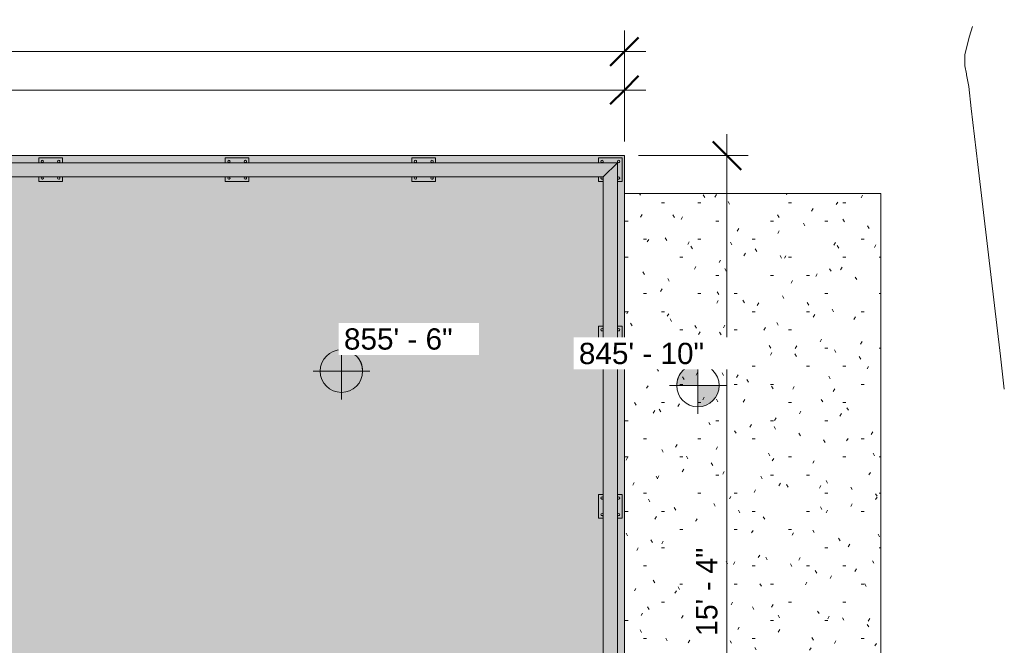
# Model space of a CAD drawing. Header units: inches. Extents: x 1918 to 3155, y 8363 to 8905.
# Tile 80 of 80: x 2946 to 3155, y 8773 to 8905. Entities that reach past the tile are written whole.
import ezdxf

# ---------------------------------------------------------------- set-up
doc = ezdxf.new("R2010")
doc.units = ezdxf.units.IN
doc.header["$MEASUREMENT"] = 0
for name, color, linetype, lineweight in [('A-ANNO-DIMS', 211, 'Continuous', 9), ('A-ANNO-DIMS-48', 211, 'Continuous', 9), ('A-FLOR', 192, 'Continuous', 18), ('A-FLOR-HRAL', 11, 'Continuous', 9), ('C-BLDG-PADS', 91, 'Continuous', 9), ('C-TOPO', 7, 'Continuous', 9), ('G-ANNO-DIMS', 111, 'Continuous', 9)]:
    doc.layers.add(name, color=color, linetype=linetype, lineweight=lineweight)
doc.styles.add('Arial', font='arial.ttf', dxfattribs={"height": 4.5})
doc.styles.add('Century Gothic', font='ufonts.com_century-gothic.ttf', dxfattribs={"height": 4.499999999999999})
doc.dimstyles.new('OD__1__Tol__', dxfattribs={"dimscale": 12, "dimtxt": 4.698757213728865, "dimasz": 0.5, "dimexe": 0.375, "dimexo": 0.2500000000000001, "dimgap": 0.06250000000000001, "dimtad": 1, "dimdec": 0, "dimzin": 3, "dimdsep": 46, "dimlunit": 4, "dimtxsty": 'Century Gothic', "dimblk1": 'OBLIQUE', "dimblk2": 'OBLIQUE', "dimsah": 1, "dimcen": 0.09, "dimdle": 0.375, "dimazin": 0, "dimtfac": 1, "dimtdec": 4, "dimtix": 1, "dimtmove": 0, "dimatfit": 3, "dimfxl": 1, "dimtvp": 1, "dimtfill": 1, "dimfrac": 2, "dimtolj": 1, "dimtzin": 0, "dimarcsym": 2})

# ---------------------------------------------------------------- blocks, each defined once
blk = doc.blocks.new('Railing - 2_ x 1_2_ 2-V2-FLOOR PLAN - 1ST FLOOR')
at = {"layer": 'A-FLOR-HRAL'}
h = blk.add_hatch(color=256, dxfattribs=at)
h.paths.add_polyline_path([(-2.499999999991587, 2.499999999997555), (-2.499999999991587, -2.500000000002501), (2.500000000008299, -2.500000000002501), (2.500000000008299, -1.500000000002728), (-1.499999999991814, -1.500000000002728), (-1.499999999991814, 2.499999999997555), (-1.999999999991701, 2.499999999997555)], flags=0)
h.paths.add_polyline_path([(-1.999999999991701, -1.750000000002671), (-1.986162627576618, -1.676082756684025), (-1.926776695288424, -1.573223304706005), (-1.814704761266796, -1.508518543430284), (-1.685295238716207, -1.508518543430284), (-1.573223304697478, -1.573223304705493), (-1.5085185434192, -1.685295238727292), (-1.5085185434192, -1.814704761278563), (-1.57322330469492, -1.926776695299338), (-1.685295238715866, -1.991481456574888), (-1.814704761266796, -1.991481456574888), (-1.926776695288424, -1.926776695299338), (-1.991481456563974, -1.814704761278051)], flags=0)
h.paths.add_polyline_path([(-1.99999999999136, 1.749999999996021), (-1.966506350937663, 1.874999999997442), (-1.874999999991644, 1.966506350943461), (-1.749999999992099, 1.999999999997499), (-1.624999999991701, 1.966506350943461), (-1.57322330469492, 1.926776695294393), (-1.5085185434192, 1.814704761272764), (-1.5085185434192, 1.685295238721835), (-1.57322330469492, 1.573223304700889), (-1.685295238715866, 1.508518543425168), (-1.814704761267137, 1.508518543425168), (-1.926776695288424, 1.573223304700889), (-1.991481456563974, 1.685295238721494)], flags=0)
h.paths.add_polyline_path([(1.500000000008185, -1.75000000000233), (1.533493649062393, -1.642037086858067), (1.573223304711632, -1.573223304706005), (1.68529523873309, -1.508518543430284), (1.814704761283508, -1.508518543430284), (1.914729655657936, -1.573223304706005), (1.966506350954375, -1.625000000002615), (1.991481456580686, -1.68529523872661), (1.991481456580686, -1.814704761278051), (1.926776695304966, -1.926776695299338), (1.814704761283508, -1.991481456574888), (1.685295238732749, -1.991481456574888), (1.573223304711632, -1.926776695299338), (1.508518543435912, -1.814704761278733)], flags=0)
h.paths.add_polyline_path([(1.500000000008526, 1.668649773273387), (1.500000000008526, 1.499999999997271), (2.500000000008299, 1.499999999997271), (2.500000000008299, 2.499999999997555), (1.500000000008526, 2.499999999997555), (1.500000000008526, 1.685295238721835)], flags=0)
h.paths.add_polyline_path([(1.508518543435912, 1.685295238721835), (1.508518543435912, 1.814704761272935), (1.573223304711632, 1.926776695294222), (1.625000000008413, 1.966506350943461), (1.750000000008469, 1.999999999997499), (1.875000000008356, 1.966506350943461), (1.966506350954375, 1.874999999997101), (1.991481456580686, 1.814704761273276), (1.991481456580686, 1.685295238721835), (1.966506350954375, 1.624999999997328), (1.875000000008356, 1.533493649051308), (1.814704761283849, 1.508518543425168), (1.68529523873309, 1.508518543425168), (1.573223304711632, 1.573223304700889), (1.533493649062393, 1.624999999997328)], flags=0)
h = blk.add_hatch(color=256, dxfattribs=at)
h.paths.add_polyline_path([(-1.999999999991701, 1.749999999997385), (-1.986162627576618, 1.676082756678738), (-1.926776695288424, 1.573223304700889), (-1.814704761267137, 1.508518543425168), (-1.685295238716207, 1.508518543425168), (-1.57322330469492, 1.573223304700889), (-1.5085185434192, 1.685295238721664), (-1.5085185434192, 1.814704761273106), (-1.57322330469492, 1.926776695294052), (-1.624999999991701, 1.966506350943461), (-1.749999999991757, 1.999999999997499), (-1.874999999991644, 1.966506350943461), (-1.966506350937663, 1.874999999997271), (-1.986162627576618, 1.801641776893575)], flags=0)
h.paths.add_polyline_path([(-1.999999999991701, -1.750000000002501), (-1.986162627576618, -1.823917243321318), (-1.926776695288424, -1.926776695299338), (-1.814704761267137, -1.991481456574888), (-1.685295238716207, -1.991481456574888), (-1.57322330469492, -1.926776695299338), (-1.5085185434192, -1.814704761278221), (-1.5085185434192, -1.685295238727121), (-1.57322330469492, -1.573223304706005), (-1.685295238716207, -1.508518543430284), (-1.814704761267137, -1.508518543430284), (-1.926776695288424, -1.573223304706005), (-1.991481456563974, -1.685295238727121)], flags=0)
h.paths.add_polyline_path([(1.500000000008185, -1.750000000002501), (1.533493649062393, -1.875000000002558), (1.573223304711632, -1.926776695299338), (1.685295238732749, -1.991481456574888), (1.814704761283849, -1.991481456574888), (1.926776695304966, -1.926776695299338), (1.991481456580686, -1.814704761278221), (1.991481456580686, -1.685295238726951), (1.966506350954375, -1.625000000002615), (1.875000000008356, -1.533493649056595), (1.814704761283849, -1.508518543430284), (1.685295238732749, -1.508518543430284), (1.573223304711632, -1.573223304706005), (1.508518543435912, -1.685295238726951)], flags=0)
h.paths.add_polyline_path([(1.508518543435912, 1.814704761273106), (1.508518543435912, 1.685295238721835), (1.573223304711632, 1.573223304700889), (1.685295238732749, 1.508518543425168), (1.814704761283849, 1.508518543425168), (1.875000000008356, 1.533493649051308), (1.966506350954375, 1.624999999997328), (1.991481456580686, 1.685295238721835), (1.991481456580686, 1.814704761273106), (1.966506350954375, 1.874999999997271), (1.875000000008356, 1.966506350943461), (1.750000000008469, 1.999999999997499), (1.625000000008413, 1.966506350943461), (1.573223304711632, 1.926776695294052)], flags=0)
for p, q in [((-1.500000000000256, 2.500000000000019), (-2.5, 2.500000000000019)), ((-2.5, 2.500000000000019), (-2.5, -2.499999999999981)), ((2.5, 2.500000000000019), (1.500000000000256, 2.500000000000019)), ((2.5, 1.499999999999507), (2.5, 2.500000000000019)), ((2.5, -2.499999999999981), (2.5, -1.50000000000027)), ((-2.5, -2.499999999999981), (2.5, -2.499999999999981))]:
    blk.add_line(p, q, dxfattribs=at)
for centre, radius, start, end in [((-1.750000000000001, 1.750000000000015), 0.2500000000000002, 359.9999999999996, 179.9999999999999), ((-1.750000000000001, 1.750000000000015), 0.2500000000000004, 179.9999999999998, 359.9999999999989), ((1.750000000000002, 1.750000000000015), 0.2500000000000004, 359.9999999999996, 179.9999999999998), ((1.750000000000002, 1.750000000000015), 0.2500000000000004, 179.9999999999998, 359.9999999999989), ((-1.750000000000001, -1.750000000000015), 0.2500000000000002, 359.9999999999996, 179.9999999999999), ((-1.750000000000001, -1.750000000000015), 0.2500000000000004, 179.9999999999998, 359.9999999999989), ((1.750000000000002, -1.750000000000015), 0.2500000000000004, 359.9999999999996, 179.9999999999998), ((1.750000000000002, -1.750000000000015), 0.2500000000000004, 179.9999999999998, 359.9999999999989)]:
    blk.add_arc(centre, radius, start, end, dxfattribs=at)
blk = doc.blocks.new('Railing - 2_ x 1_2_ 2-V3-FLOOR PLAN - 1ST FLOOR')
at = {"layer": 'A-FLOR-HRAL'}
h = blk.add_hatch(color=256, dxfattribs=at)
h.paths.add_polyline_path([(-2.499999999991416, 2.499999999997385), (-2.499999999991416, -2.500000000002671), (-1.499999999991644, -2.500000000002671), (-1.508518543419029, 2.499999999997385), (-1.99999999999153, 2.499999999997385)], flags=0)
h.paths.add_polyline_path([(-1.99999999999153, -1.750000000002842), (-1.986162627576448, -1.676082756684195), (-1.926776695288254, -1.573223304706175), (-1.814704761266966, -1.508518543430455), (-1.685295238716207, -1.508518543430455), (-1.57322330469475, -1.573223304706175), (-1.508518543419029, -1.68529523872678), (-1.508518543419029, -1.814704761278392), (-1.57322330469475, -1.926776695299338), (-1.685295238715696, -1.991481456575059), (-1.814704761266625, -1.991481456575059), (-1.926776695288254, -1.926776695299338), (-1.991481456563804, -1.814704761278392)], flags=0)
h.paths.add_polyline_path([(-1.999999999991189, 1.749999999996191), (-1.966506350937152, 1.874999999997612), (-1.874999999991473, 1.966506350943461), (-1.749999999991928, 1.999999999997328), (-1.62499999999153, 1.966506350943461), (-1.57322330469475, 1.926776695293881), (-1.508518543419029, 1.814704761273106), (-1.508518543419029, 1.685295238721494), (-1.57322330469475, 1.573223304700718), (-1.685295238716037, 1.508518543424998), (-1.814704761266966, 1.508518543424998), (-1.926776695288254, 1.573223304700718), (-1.991481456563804, 1.685295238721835)], flags=0)
h.paths.add_polyline_path([(1.500000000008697, -1.604256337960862), (1.500000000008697, -2.500000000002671), (2.500000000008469, -2.500000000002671), (2.500000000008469, 2.499999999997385), (1.500000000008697, 2.499999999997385), (1.500000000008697, -1.573223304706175)], flags=0)
h.paths.add_polyline_path([(1.500000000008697, -1.75000000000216), (1.533493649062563, -1.642037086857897), (1.573223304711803, -1.573223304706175), (1.685295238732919, -1.508518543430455), (1.814704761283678, -1.508518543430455), (1.914729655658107, -1.573223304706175), (1.966506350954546, -1.625000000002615), (1.991481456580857, -1.685295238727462), (1.991481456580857, -1.814704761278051), (1.926776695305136, -1.926776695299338), (1.814704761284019, -1.991481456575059), (1.685295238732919, -1.991481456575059), (1.573223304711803, -1.926776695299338), (1.508518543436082, -1.814704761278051)], flags=0)
h.paths.add_polyline_path([(1.508518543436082, 1.685295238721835), (1.508518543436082, 1.814704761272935), (1.573223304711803, 1.926776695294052), (1.625000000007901, 1.966506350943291), (1.75000000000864, 1.999999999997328), (1.875000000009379, 1.966506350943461), (1.966506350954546, 1.874999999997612), (1.991481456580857, 1.814704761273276), (1.991481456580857, 1.685295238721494), (1.966506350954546, 1.624999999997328), (1.875000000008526, 1.533493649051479), (1.814704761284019, 1.508518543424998), (1.685295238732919, 1.508518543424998), (1.573223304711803, 1.573223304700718), (1.533493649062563, 1.624999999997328)], flags=0)
h = blk.add_hatch(color=256, dxfattribs=at)
h.paths.add_polyline_path([(-1.99999999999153, 1.749999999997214), (-1.986162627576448, 1.676082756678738), (-1.926776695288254, 1.573223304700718), (-1.814704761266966, 1.508518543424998), (-1.685295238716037, 1.508518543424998), (-1.57322330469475, 1.573223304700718), (-1.508518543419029, 1.685295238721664), (-1.508518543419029, 1.814704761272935), (-1.57322330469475, 1.926776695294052), (-1.62499999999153, 1.966506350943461), (-1.749999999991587, 1.999999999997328), (-1.874999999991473, 1.966506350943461), (-1.966506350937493, 1.874999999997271), (-1.986162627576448, 1.801641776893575)], flags=0)
h.paths.add_polyline_path([(-1.99999999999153, -1.750000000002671), (-1.986162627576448, -1.823917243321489), (-1.926776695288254, -1.926776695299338), (-1.814704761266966, -1.991481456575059), (-1.685295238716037, -1.991481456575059), (-1.57322330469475, -1.926776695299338), (-1.508518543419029, -1.814704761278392), (-1.508518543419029, -1.685295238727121), (-1.57322330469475, -1.573223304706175), (-1.685295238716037, -1.508518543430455), (-1.814704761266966, -1.508518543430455), (-1.926776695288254, -1.573223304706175), (-1.991481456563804, -1.685295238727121)], flags=0)
h.paths.add_polyline_path([(1.500000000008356, -1.750000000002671), (1.533493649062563, -1.875000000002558), (1.573223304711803, -1.926776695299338), (1.685295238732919, -1.991481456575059), (1.814704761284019, -1.991481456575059), (1.926776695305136, -1.926776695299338), (1.991481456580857, -1.814704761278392), (1.991481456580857, -1.685295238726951), (1.945762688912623, -1.604256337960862), (1.875000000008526, -1.533493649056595), (1.814704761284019, -1.508518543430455), (1.685295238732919, -1.508518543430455), (1.573223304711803, -1.573223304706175), (1.508518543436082, -1.685295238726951)], flags=0)
h.paths.add_polyline_path([(1.508518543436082, 1.685295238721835), (1.573223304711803, 1.573223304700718), (1.685295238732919, 1.508518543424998), (1.814704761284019, 1.508518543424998), (1.875000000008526, 1.533493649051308), (1.966506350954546, 1.624999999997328), (1.991481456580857, 1.685295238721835), (1.991481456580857, 1.814704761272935), (1.966506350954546, 1.874999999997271), (1.875000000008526, 1.966506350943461), (1.75000000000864, 1.999999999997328), (1.625000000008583, 1.966506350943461), (1.573223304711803, 1.926776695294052), (1.508518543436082, 1.814704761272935)], flags=0)
for p, q in [((-1.500000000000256, 2.500000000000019), (-2.5, 2.500000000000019)), ((-2.5, 2.500000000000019), (-2.5, -2.499999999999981)), ((2.5, 2.500000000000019), (1.500000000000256, 2.500000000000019)), ((2.5, -2.499999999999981), (2.5, 2.500000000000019)), ((-2.5, -2.499999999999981), (-1.500000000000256, -2.499999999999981)), ((1.500000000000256, -2.499999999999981), (2.5, -2.499999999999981))]:
    blk.add_line(p, q, dxfattribs=at)
for centre, radius, start, end in [((-1.750000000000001, 1.750000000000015), 0.2500000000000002, 359.9999999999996, 179.9999999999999), ((-1.750000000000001, 1.750000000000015), 0.2500000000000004, 179.9999999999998, 359.9999999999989), ((1.750000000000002, 1.750000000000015), 0.2500000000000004, 359.9999999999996, 179.9999999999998), ((1.750000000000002, 1.750000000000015), 0.2500000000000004, 179.9999999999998, 359.9999999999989), ((-1.750000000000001, -1.750000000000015), 0.2500000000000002, 359.9999999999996, 179.9999999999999), ((-1.750000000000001, -1.750000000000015), 0.2500000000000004, 179.9999999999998, 359.9999999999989), ((1.750000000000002, -1.750000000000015), 0.2500000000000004, 359.9999999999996, 179.9999999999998), ((1.750000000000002, -1.750000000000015), 0.2500000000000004, 179.9999999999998, 359.9999999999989)]:
    blk.add_arc(centre, radius, start, end, dxfattribs=at)
blk = doc.blocks.new('Railing - Railing-1114347-FLOOR PLAN - 1ST FLOOR')
at = {"layer": 'A-FLOR-HRAL'}
for points in [[(-8694.069381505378, 3072.836683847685), (-8875.069381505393, 3072.836683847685), (-8872.069381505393, 3069.836683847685), (-8697.069381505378, 3069.836683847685), (-8695.03424806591, 3071.871817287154)], [(-8872.069381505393, 2897.723179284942), (-8872.069381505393, 3069.836683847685), (-8875.069381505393, 3072.836683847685), (-8875.069381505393, 2715.836683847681), (-8874.069381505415, 2715.836683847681), (-8874.069381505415, 2716.774183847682), (-8872.069381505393, 2716.774183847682), (-8872.069381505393, 2895.321127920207)]]:
    blk.add_hatch(color=256, dxfattribs=at).paths.add_polyline_path(points, flags=0)
for p, q in [((-8694.06938150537, 3072.836683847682), (-8875.069381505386, 3072.836683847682)), ((-8875.069381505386, 3072.836683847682), (-8872.069381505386, 3069.836683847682)), ((-8875.069381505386, 3072.836683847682), (-8875.069381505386, 2715.836683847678)), ((-8872.069381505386, 3069.836683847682), (-8697.06938150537, 3069.836683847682)), ((-8872.069381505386, 2716.77418384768), (-8872.069381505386, 3069.836683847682))]:
    blk.add_line(p, q, dxfattribs=at)
at = {"rotation": 270}
for name, p in [('Railing - 2_ x 1_2_ 2-V2-FLOOR PLAN - 1ST FLOOR', (-8873.569381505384, 3071.336683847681)), ('Railing - 2_ x 1_2_ 2-V3-FLOOR PLAN - 1ST FLOOR', (-8837.969381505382, 3071.336683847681)), ('Railing - 2_ x 1_2_ 2-V3-FLOOR PLAN - 1ST FLOOR', (-8802.36938150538, 3071.336683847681))]:
    blk.add_blockref(name, p, dxfattribs=at)
for p in [(-8873.569381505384, 3031.83668384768), (-8873.569381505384, 2992.33668384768), (-8873.569381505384, 2952.83668384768)]:
    blk.add_blockref('Railing - 2_ x 1_2_ 2-V3-FLOOR PLAN - 1ST FLOOR', p)
blk = doc.blocks.new('DIMBLOCK7-FLOOR PLAN - 1ST FLOOR')
at = {"layer": 'A-ANNO-DIMS-48'}
for p, q in [((2716.774183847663, 8877.069381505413), (2716.774183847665, 8903.059683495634)), ((3074.336683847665, 8879.569381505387), (3074.336683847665, 8903.059683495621)), ((3078.836683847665, 8898.559683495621), (2716.774183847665, 8898.559683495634)), ((2716.774183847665, 8898.559683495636), (2716.774183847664, 8877.069381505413)), ((3074.336683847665, 8898.559683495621), (3074.336683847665, 8879.56938150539))]:
    blk.add_line(p, q, dxfattribs=at)
at = {"layer": 'A-ANNO-DIMS-48', "lineweight": 50}
for p, q in [((2716.774183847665, 8898.559683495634), (2719.774183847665, 8901.559683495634)), ((3074.336683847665, 8898.559683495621), (3077.336683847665, 8901.559683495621)), ((2716.774183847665, 8898.559683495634), (2713.774183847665, 8895.559683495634)), ((3074.336683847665, 8898.559683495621), (3071.336683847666, 8895.559683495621))]:
    blk.add_line(p, q, dxfattribs=at)
at = {"layer": 'A-ANNO-DIMS-48', "color": 0, "insert": (2884.181458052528, 8905.077602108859), "char_height": 4.499999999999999, "width": 27.29754190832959, "attachment_point": 1, "line_spacing_factor": 0.9845015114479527, "style": 'Century Gothic', "bg_fill": 3, "box_fill_scale": 1.25, "bg_fill_color": 256, "bg_fill_true_color": 13158600, "bg_fill_transparency": 0}
blk.add_mtext('29\' - 10"', dxfattribs=at)
blk = doc.blocks.new('_Oblique')
at = {"color": 0, "linetype": 'ByBlock', "lineweight": -2}
blk.add_line((-0.5, -0.5), (0.5, 0.5), dxfattribs=at)
blk = doc.blocks.new('DIMBLOCK23-FLOOR PLAN - 1ST FLOOR')
at = {"layer": 'A-ANNO-DIMS-48'}
for p, q in [((2715.836683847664, 8889.17848039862), (2715.836683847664, 8894.921121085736)), ((3074.336683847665, 8889.178480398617), (3074.336683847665, 8894.921121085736)), ((3078.836683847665, 8890.421121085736), (2715.836683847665, 8890.421121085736)), ((2715.836683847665, 8890.421121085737), (2715.836683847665, 8889.17848039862)), ((3074.336683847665, 8890.421121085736), (3074.336683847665, 8889.178480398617))]:
    blk.add_line(p, q, dxfattribs=at)
at = {"layer": 'A-ANNO-DIMS-48', "lineweight": 50}
for p, q in [((2715.836683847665, 8890.421121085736), (2718.836683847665, 8893.421121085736)), ((3074.336683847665, 8890.421121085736), (3077.336683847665, 8893.421121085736)), ((2715.836683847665, 8890.421121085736), (2712.836683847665, 8887.421121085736)), ((3074.336683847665, 8890.421121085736), (3071.336683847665, 8887.421121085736))]:
    blk.add_line(p, q, dxfattribs=at)
at = {"layer": 'A-ANNO-DIMS-48', "color": 0, "insert": (2883.712708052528, 8896.939039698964), "char_height": 4.499999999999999, "width": 27.29754190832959, "attachment_point": 1, "line_spacing_factor": 0.9845015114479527, "style": 'Century Gothic', "bg_fill": 3, "box_fill_scale": 1.25, "bg_fill_color": 256, "bg_fill_true_color": 13158600, "bg_fill_transparency": 0}
blk.add_mtext('29\' - 11"', dxfattribs=at)
blk = doc.blocks.new('DIMBLOCK37-FLOOR PLAN - 1ST FLOOR')
at = {"layer": 'A-ANNO-DIMS-48', "lineweight": 50}
for p, q in [((3096.018705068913, 8876.569381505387), (3093.018705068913, 8879.569381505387)), ((3096.018705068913, 8876.569381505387), (3099.018705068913, 8873.569381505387)), ((3096.018705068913, 8692.569381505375), (3093.018705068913, 8695.569381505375)), ((3096.018705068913, 8692.569381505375), (3099.018705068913, 8689.569381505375))]:
    blk.add_line(p, q, dxfattribs=at)
at = {"layer": 'A-ANNO-DIMS-48'}
for p, q in [((3096.018705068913, 8881.069381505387), (3096.018705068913, 8692.569381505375)), ((3077.336683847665, 8876.569381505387), (3100.518705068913, 8876.569381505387)), ((3096.018705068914, 8876.56938150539), (3077.336683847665, 8876.56938150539)), ((3077.336683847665, 8692.569381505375), (3100.518705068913, 8692.569381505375)), ((3096.018705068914, 8692.569381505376), (3077.336683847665, 8692.569381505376))]:
    blk.add_line(p, q, dxfattribs=at)
at = {"layer": 'A-ANNO-DIMS-48', "color": 0, "insert": (3089.500786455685, 8774.948116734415), "char_height": 4.499999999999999, "width": 23.09103545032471, "attachment_point": 1, "rotation": 90, "line_spacing_factor": 0.9845015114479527, "style": 'Century Gothic', "bg_fill": 3, "box_fill_scale": 1.25, "bg_fill_color": 256, "bg_fill_true_color": 13158600, "bg_fill_transparency": 0}
blk.add_mtext('15\' - 4"', dxfattribs=at)
blk = doc.blocks.new('Spot Elevations - Spot Elevation - Target Filled-49714-FLOOR PLAN - 1ST FLOOR')
at = {"layer": 'G-ANNO-DIMS'}
h = blk.add_hatch(color=256, dxfattribs=at)
edge = h.paths.add_edge_path(flags=0)
edge.add_line((1.249000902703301e-16, 0), (-0.09374999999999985, 0))
edge.add_arc((5.724587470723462e-16, -3.434752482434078e-16), 0.09375000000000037, 90.00000000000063, 180.0000000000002, ccw=False)
edge.add_line((1.249000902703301e-16, 0.09375000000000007), (1.249000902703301e-16, 0))
h = blk.add_hatch(color=256, dxfattribs=at)
edge = h.paths.add_edge_path(flags=0)
edge.add_line((1.249000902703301e-16, 0), (0.09375000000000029, 0))
edge.add_arc((2.289834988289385e-16, 6.245004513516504e-17), 0.09374999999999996, 269.99999999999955, 359.99999999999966, ccw=False)
edge.add_line((1.249000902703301e-16, -0.09375), (1.249000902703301e-16, 0))
for p, q in [((-2.706168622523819e-16, 0.1243846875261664), (-2.706168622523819e-16, -0.125)), ((1.249000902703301e-16, 0), (1.249000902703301e-16, 0.09375000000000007)), ((0.1250000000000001, 7.067913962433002e-16), (-0.1249999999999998, 7.067913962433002e-16)), ((-0.09374999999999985, 0), (1.249000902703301e-16, 0)), ((1.249000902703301e-16, 0), (1.249000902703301e-16, -0.09375)), ((0.09375000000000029, 0), (1.249000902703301e-16, 0))]:
    blk.add_line(p, q, dxfattribs=at)
blk.add_circle((1.249000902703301e-16, 0), 0.09375000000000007, dxfattribs=at)
for centre, radius, start, end in [((5.724587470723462e-16, -3.434752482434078e-16), 0.09375000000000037, 90.00000000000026, 179.9999999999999), ((2.289834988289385e-16, 6.245004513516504e-17), 0.09374999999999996, 269.9999999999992, 359.9999999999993)]:
    blk.add_arc(centre, radius, start, end, dxfattribs=at)

msp = doc.modelspace()

# ---------------------------------------------------------------- hatches: boundary and pattern name
at = {"layer": 'A-FLOR'}
h = msp.add_hatch(color=256, dxfattribs=at)
h.paths.add_polyline_path([(2748.795994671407, 8644.569381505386), (2770.347173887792, 8644.569381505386), (2770.347173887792, 8645.069381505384), (2765.347173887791, 8645.069381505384), (2765.347173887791, 8646.069381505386), (2731.84717388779, 8646.069381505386), (2731.84717388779, 8645.069381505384), (2726.84717388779, 8645.069381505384), (2726.84717388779, 8650.069381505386), (2731.84717388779, 8650.069381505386), (2731.84717388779, 8649.069381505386), (2765.347173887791, 8649.069381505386), (2765.347173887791, 8650.069381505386), (2770.347173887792, 8650.069381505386), (2770.347173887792, 8692.569381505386), (3074.336683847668, 8692.569381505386), (3074.336683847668, 8876.569381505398), (2711.836683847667, 8876.569381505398), (2711.836683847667, 8874.49937550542), (2711.873187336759, 8874.49937550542), (2711.873187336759, 8874.06938150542), (2714.836683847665, 8874.06938150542), (2714.836683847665, 8876.069381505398), (2719.836683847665, 8876.069381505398), (2719.836683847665, 8875.069381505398), (2752.836683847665, 8875.069381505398), (2752.836683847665, 8876.069381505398), (2757.836683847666, 8876.069381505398), (2757.836683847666, 8875.069381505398), (2792.336683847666, 8875.069381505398), (2792.336683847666, 8876.069381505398), (2797.336683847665, 8876.069381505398), (2797.336683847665, 8875.069381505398), (2831.836683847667, 8875.069381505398), (2831.836683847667, 8876.069381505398), (2836.836683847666, 8876.069381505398), (2836.836683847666, 8875.069381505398), (2871.336683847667, 8875.069381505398), (2871.336683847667, 8876.069381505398), (2876.336683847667, 8876.069381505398), (2876.336683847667, 8875.069381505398), (2910.836683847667, 8875.069381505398), (2910.836683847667, 8876.069381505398), (2915.836683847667, 8876.069381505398), (2915.836683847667, 8875.069381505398), (2950.336683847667, 8875.069381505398), (2950.336683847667, 8876.069381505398), (2955.336683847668, 8876.069381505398), (2955.336683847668, 8875.069381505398), (2989.836683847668, 8875.069381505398), (2989.836683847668, 8876.069381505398), (2994.836683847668, 8876.069381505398), (2994.836683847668, 8875.069381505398), (3029.336683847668, 8875.069381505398), (3029.336683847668, 8876.069381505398), (3034.336683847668, 8876.069381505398), (3034.336683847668, 8875.069381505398), (3068.836683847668, 8875.069381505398), (3068.836683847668, 8876.069381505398), (3073.836683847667, 8876.069381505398), (3073.836683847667, 8871.069381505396), (3072.83668384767, 8871.069381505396), (3072.83668384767, 8840.469381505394), (3073.836683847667, 8840.469381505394), (3073.836683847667, 8835.469381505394), (3072.83668384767, 8835.469381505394), (3072.83668384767, 8804.869381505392), (3073.836683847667, 8804.869381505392), (3073.836683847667, 8799.869381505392), (3072.83668384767, 8799.869381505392), (3072.83668384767, 8769.269381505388), (3073.836683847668, 8769.269381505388), (3073.836683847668, 8764.26938150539), (3072.83668384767, 8764.26938150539), (3072.83668384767, 8733.669381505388), (3073.836683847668, 8733.669381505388), (3073.836683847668, 8728.669381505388), (3072.83668384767, 8728.669381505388), (3072.83668384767, 8698.069381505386), (3073.836683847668, 8698.069381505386), (3073.836683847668, 8693.069381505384), (3068.836683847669, 8693.069381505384), (3068.836683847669, 8694.069381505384), (3036.212995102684, 8694.069381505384), (3036.212995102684, 8693.069381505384), (3031.212995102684, 8693.069381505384), (3031.212995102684, 8694.069381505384), (2998.5893063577, 8694.069381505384), (2998.5893063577, 8693.069381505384), (2993.5893063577, 8693.069381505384), (2993.5893063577, 8694.069381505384), (2960.965617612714, 8694.069381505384), (2960.965617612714, 8693.069381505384), (2955.965617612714, 8693.069381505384), (2955.965617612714, 8694.069381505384), (2923.34192886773, 8694.069381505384), (2923.34192886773, 8693.069381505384), (2918.341928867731, 8693.069381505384), (2918.341928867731, 8694.069381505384), (2885.718240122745, 8694.069381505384), (2885.712922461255, 8693.069381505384), (2880.718240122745, 8693.069381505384), (2880.718240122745, 8694.069381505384), (2848.094551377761, 8694.069381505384), (2848.094551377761, 8693.069381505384), (2843.094551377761, 8693.069381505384), (2843.094551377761, 8694.069381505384), (2810.470862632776, 8694.069381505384), (2810.470862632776, 8693.069381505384), (2805.470862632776, 8693.069381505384), (2805.470862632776, 8694.069381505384), (2774.347173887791, 8694.069381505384), (2774.347173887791, 8693.069381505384), (2769.347173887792, 8693.069381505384), (2769.347173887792, 8698.069381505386), (2774.347173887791, 8698.069381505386), (2774.347173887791, 8697.069381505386), (2805.470862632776, 8697.069381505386), (2805.470862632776, 8698.069381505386), (2810.470862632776, 8698.069381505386), (2810.470862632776, 8697.069381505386), (2843.094551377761, 8697.069381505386), (2843.094551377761, 8698.069381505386), (2848.094551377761, 8698.069381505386), (2848.094551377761, 8697.069381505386), (2880.718240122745, 8697.069381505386), (2880.718240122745, 8698.069381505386), (2885.718240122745, 8698.069381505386), (2885.718240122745, 8697.069381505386), (2918.341928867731, 8697.069381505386), (2918.341928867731, 8698.069381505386), (2923.34192886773, 8698.069381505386), (2923.34192886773, 8697.069381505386), (2955.965617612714, 8697.069381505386), (2955.965617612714, 8698.069381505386), (2960.965617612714, 8698.069381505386), (2960.965617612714, 8697.069381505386), (2993.5893063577, 8697.069381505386), (2993.5893063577, 8698.069381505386), (2998.5893063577, 8698.069381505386), (2998.609336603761, 8697.069381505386), (3031.212995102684, 8697.069381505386), (3031.212995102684, 8698.069381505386), (3036.212995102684, 8698.069381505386), (3036.212995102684, 8697.069381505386), (3068.836683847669, 8697.069381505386), (3068.836683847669, 8698.069381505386), (3069.836683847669, 8698.069381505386), (3069.836683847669, 8728.669381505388), (3068.836683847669, 8728.669381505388), (3068.836683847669, 8733.669381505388), (3069.83668384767, 8733.669381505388), (3069.836683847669, 8764.26938150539), (3068.836683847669, 8764.26938150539), (3068.836683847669, 8769.269381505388), (3069.836683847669, 8769.269381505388), (3069.836683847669, 8799.869381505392), (3068.836683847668, 8799.869381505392), (3068.836683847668, 8804.869381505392), (3069.836683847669, 8804.869381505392), (3069.836683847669, 8835.469381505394), (3068.836683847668, 8835.469381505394), (3068.836683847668, 8840.469381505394), (3069.836683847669, 8840.469381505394), (3069.836683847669, 8871.069381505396), (3068.836683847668, 8871.069381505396), (3068.836683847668, 8872.069381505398), (3034.336683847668, 8872.069381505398), (3034.336683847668, 8871.069381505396), (3029.336683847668, 8871.069381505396), (3029.336683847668, 8872.069381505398), (2994.836683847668, 8872.069381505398), (2994.836683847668, 8871.069381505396), (2989.836683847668, 8871.069381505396), (2989.836683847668, 8872.069381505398), (2955.336683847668, 8872.069381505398), (2955.336683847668, 8871.069381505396), (2950.336683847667, 8871.069381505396), (2950.336683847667, 8872.069381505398), (2915.836683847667, 8872.069381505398), (2915.836683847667, 8871.069381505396), (2910.836683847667, 8871.069381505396), (2910.836683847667, 8872.069381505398), (2876.336683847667, 8872.069381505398), (2876.336683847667, 8871.069381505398), (2871.336683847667, 8871.069381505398), (2871.336683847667, 8872.069381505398), (2836.836683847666, 8872.069381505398), (2836.836683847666, 8871.069381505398), (2831.836683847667, 8871.069381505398), (2831.836683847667, 8872.069381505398), (2797.336683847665, 8872.069381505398), (2797.336683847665, 8871.069381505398), (2792.336683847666, 8871.069381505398), (2792.336683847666, 8872.069381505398), (2757.836683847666, 8872.069381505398), (2757.836683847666, 8871.069381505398), (2752.836683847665, 8871.069381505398), (2752.836683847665, 8872.069381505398), (2719.836683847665, 8872.069381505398), (2719.836683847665, 8871.069381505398), (2716.774183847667, 8871.069381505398), (2716.774183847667, 8866.418384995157), (2717.204177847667, 8866.418384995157), (2717.204177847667, 8865.569381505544), (2714.024183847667, 8865.569381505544), (2714.024183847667, 8865.168384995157), (2711.836683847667, 8865.168384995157), (2711.836683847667, 8833.97037801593), (2714.024183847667, 8833.97037801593), (2714.024183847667, 8833.569381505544), (2717.204177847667, 8833.569381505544), (2717.204177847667, 8832.72037801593), (2716.774183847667, 8832.72037801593), (2716.774183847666, 8828.860204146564), (2717.204177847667, 8828.860204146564), (2717.204177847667, 8828.011200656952), (2714.024183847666, 8828.011200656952), (2714.024183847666, 8827.610204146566), (2711.836683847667, 8827.610204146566), (2711.836683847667, 8796.41219716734), (2714.024183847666, 8796.41219716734), (2714.024183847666, 8796.011200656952), (2717.204177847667, 8796.011200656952), (2717.204177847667, 8795.16219716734), (2716.774183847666, 8795.16219716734), (2716.774183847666, 8791.302023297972), (2717.204177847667, 8791.302023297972), (2717.204177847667, 8790.45301980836), (2714.024183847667, 8790.45301980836), (2714.024183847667, 8790.052023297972), (2711.836683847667, 8790.052023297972), (2711.836683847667, 8758.854016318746), (2714.024183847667, 8758.854016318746), (2714.024183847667, 8758.45301980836), (2717.204177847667, 8758.45301980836), (2717.204177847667, 8757.604016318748), (2716.774183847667, 8757.604016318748), (2716.774183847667, 8754.831113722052), (2717.204177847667, 8754.831113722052), (2717.204177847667, 8753.982110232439), (2714.024183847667, 8753.982110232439), (2714.024183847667, 8753.581113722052), (2711.836683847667, 8753.581113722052), (2711.836683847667, 8730.383106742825), (2714.024183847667, 8730.383106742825), (2714.024183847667, 8729.982110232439), (2717.204177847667, 8729.982110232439), (2717.204177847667, 8729.133106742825), (2716.774183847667, 8729.133106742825), (2716.774183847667, 8725.302023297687), (2717.204177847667, 8725.302023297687), (2717.204177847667, 8724.453019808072), (2714.024183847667, 8724.453019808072), (2714.024183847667, 8724.052023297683), (2711.836683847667, 8724.052023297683), (2711.836683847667, 8700.854016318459), (2714.024183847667, 8700.854016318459), (2714.024183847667, 8700.453019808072), (2717.204177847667, 8700.453019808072), (2717.204177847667, 8699.604016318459), (2716.774183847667, 8699.604016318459), (2716.774183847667, 8692.569381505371), (2725.836683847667, 8692.569381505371), (2725.836683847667, 8650.069381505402), (2726.836683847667, 8650.069381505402), (2726.836683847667, 8645.0693815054), (2725.836683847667, 8645.0693815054), (2725.836683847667, 8644.569381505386), (2746.393943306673, 8644.569381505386)], flags=0)
h.paths.add_polyline_path([(2838.75529126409, 8782.541745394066), (2838.255293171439, 8786.541745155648), (2838.255293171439, 8797.541745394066), (2838.75529126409, 8801.541745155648), (2837.755292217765, 8801.541745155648), (2836.691463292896, 8801.754510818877), (2835.75529126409, 8797.541745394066), (2835.75529126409, 8786.541745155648), (2836.691463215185, 8782.328979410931), (2837.755292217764, 8782.541745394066), (2838.255293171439, 8782.541745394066)], flags=0)
h.paths.add_polyline_path([(2866.255292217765, 8828.041744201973), (2870.255292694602, 8828.541745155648), (2881.255291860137, 8828.541745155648), (2885.255291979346, 8828.041744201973), (2885.255291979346, 8829.041746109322), (2885.468058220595, 8830.105574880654), (2881.255291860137, 8831.041744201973), (2870.255292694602, 8831.041744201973), (2866.042526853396, 8830.105575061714), (2866.255292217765, 8829.041746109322), (2866.255292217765, 8828.541745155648)], flags=0)
h.paths.add_polyline_path([(2911.755293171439, 8800.541745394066), (2912.25529126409, 8796.54174491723), (2912.25529126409, 8785.541745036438), (2911.755293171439, 8781.54174491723), (2912.755292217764, 8781.54174491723), (2913.819121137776, 8781.328979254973), (2914.755293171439, 8785.541745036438), (2914.755293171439, 8796.54174491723), (2913.819121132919, 8800.754511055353), (2912.755292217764, 8800.541745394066), (2912.25529126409, 8800.541745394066)], flags=0)
h.paths.add_polyline_path([(2869.255292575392, 8749.55615994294), (2865.255293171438, 8750.556161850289), (2864.850944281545, 8751.8627166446), (2864.819487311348, 8751.8627166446), (2864.75529293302, 8751.541744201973), (2864.755292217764, 8751.8627166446), (2859.255290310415, 8751.8627166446), (2862.640584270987, 8758.988554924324), (2864.755292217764, 8758.988554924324), (2864.755292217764, 8770.135816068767), (2863.255292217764, 8770.757136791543), (2858.284729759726, 8774.571183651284), (2854.470682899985, 8779.541745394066), (2853.435148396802, 8782.041745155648), (2840.25529126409, 8782.041745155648), (2838.75529126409, 8782.541745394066), (2838.255293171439, 8782.041745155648), (2837.25529126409, 8782.041745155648), (2837.555291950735, 8782.341745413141), (2836.719578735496, 8782.202459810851), (2836.755293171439, 8782.041745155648), (2835.255293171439, 8782.041745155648), (2835.638008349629, 8782.118288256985), (2834.269707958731, 8782.541745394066), (2833.269708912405, 8786.541745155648), (2833.269708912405, 8797.541745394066), (2834.269707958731, 8801.541745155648), (2835.638008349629, 8801.965201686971), (2835.255293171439, 8802.04174467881), (2836.755293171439, 8802.04174467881), (2836.719578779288, 8801.881030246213), (2837.555291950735, 8801.741744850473), (2837.25529126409, 8802.04174467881), (2838.255293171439, 8802.04174467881), (2838.75529126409, 8801.541745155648), (2840.25529126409, 8802.04174467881), (2853.849362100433, 8802.04174467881), (2854.470682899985, 8803.54174467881), (2858.284729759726, 8808.512307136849), (2863.255292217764, 8812.32635399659), (2865.755291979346, 8813.361888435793), (2865.755291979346, 8826.541744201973), (2866.255292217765, 8828.041744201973), (2865.755293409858, 8828.54174300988), (2865.755293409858, 8829.541742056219), (2866.05529263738, 8829.241744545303), (2865.916007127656, 8830.077459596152), (2865.755293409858, 8830.041745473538), (2865.755293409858, 8831.541745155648), (2865.831835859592, 8831.15903214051), (2866.25529293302, 8832.527330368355), (2870.255292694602, 8833.527329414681), (2881.255291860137, 8833.527329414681), (2885.255293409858, 8832.527330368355), (2885.678749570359, 8831.159029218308), (2885.755292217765, 8831.541745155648), (2885.755292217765, 8830.041745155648), (2885.594578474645, 8830.077459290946), (2885.455292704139, 8829.241746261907), (2885.755291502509, 8829.541744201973), (2885.755291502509, 8828.541745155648), (2885.255291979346, 8828.041744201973), (2885.755291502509, 8826.54174634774), (2885.755292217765, 8812.947674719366), (2887.255292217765, 8812.32635399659), (2892.225854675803, 8808.512307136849), (2896.039901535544, 8803.54174467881), (2897.075436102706, 8801.04174491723), (2910.255293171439, 8801.04174491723), (2911.755293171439, 8800.541745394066), (2912.25529126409, 8801.04174491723), (2913.255293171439, 8801.04174491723), (2912.955292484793, 8800.741745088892), (2913.791005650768, 8800.88103048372), (2913.75529126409, 8801.04174491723), (2915.25529126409, 8801.04174491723), (2914.8725760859, 8800.96520192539), (2916.240876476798, 8800.541745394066), (2917.240875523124, 8796.54174491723), (2917.240875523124, 8785.541745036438), (2916.240876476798, 8781.54174491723), (2914.872576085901, 8781.118288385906), (2915.25529126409, 8781.041745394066), (2913.75529126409, 8781.041745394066), (2913.791005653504, 8781.20245982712), (2912.955292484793, 8781.341745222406), (2913.255293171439, 8781.041745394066), (2912.25529126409, 8781.041745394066), (2911.755293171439, 8781.54174491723), (2910.255293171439, 8781.041745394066), (2896.661222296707, 8781.041745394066), (2896.039901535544, 8779.541745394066), (2892.225854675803, 8774.571183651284), (2887.255292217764, 8770.757136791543), (2884.755292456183, 8769.72160235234), (2884.755292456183, 8758.988554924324), (2887.86999873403, 8758.988554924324), (2891.25529126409, 8751.8627166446), (2884.755293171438, 8751.8627166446), (2884.755292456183, 8751.541744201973), (2884.691098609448, 8751.8627166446), (2884.659640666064, 8751.8627166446), (2884.25529293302, 8750.556161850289), (2880.255292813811, 8749.55615994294)], flags=0)
h.paths.add_polyline_path([(2891.518747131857, 8751.967999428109), (2888.092614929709, 8759.040794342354), (2911.298230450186, 8771.05053040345), (2909.70087286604, 8769.509457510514)], flags=0)
h.paths.add_polyline_path([(2858.991834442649, 8751.967999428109), (2839.21237115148, 8771.050511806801), (2862.417968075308, 8759.040794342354), (2859.255290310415, 8752.511868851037)], flags=0)
h.paths.add_polyline_path([(2711.836683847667, 8868.069381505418), (2711.87318733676, 8868.069381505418), (2711.87318733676, 8868.50688150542), (2711.836683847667, 8868.50688150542)], flags=0)
at = {"layer": 'C-BLDG-PADS'}
h = msp.add_hatch(dxfattribs=at)
h.set_pattern_fill('FP_45', color=256, style=0, pattern_type=2)
h.set_pattern_definition([(0, (-1.696, 0), (15.357, 3.84), [0.633, -10.884, 0.633, -10.884, -61.427]), (0, (-1.696, 0), (15.357, 3.84), [-23.035, 0.633, -22.402, 0.633, -10.884, -26.874]), (0, (-1.696, 0), (15.357, 3.84), [-57.588, 0.633, -7.045, 0.633, -18.562]), (119.995, (4.063, 1.92), (-11.00267831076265, 11.38187835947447), [0.634, -10.886, 0.634, -10.886, -61.437]), (119.995, (4.063, 1.92), (-11.00267831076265, 11.38187835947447), [-23.039, 0.634, -22.405, 0.634, -10.886, -26.879]), (119.995, (4.063, 1.92), (-11.00267831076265, 11.38187835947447), [-57.597, 0.634, -7.046, 0.634, -18.565]), (240.005, (5.983, 9.6), (-4.354000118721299, -15.22203021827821), [0.634, -10.886, 0.634, -10.886, -61.437]), (240.005, (5.983, 9.6), (-4.354000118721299, -15.22203021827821), [-23.039, 0.634, -22.405, 0.634, -10.886, -26.879]), (240.005, (5.983, 9.6), (-4.354000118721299, -15.22203021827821), [-57.597, 0.634, -7.046, 0.634, -18.565])])
h.paths.add_polyline_path([(3001.011387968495, 8644.569381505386), (3128.597173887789, 8644.569580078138), (3128.597173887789, 8868.569381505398), (3074.336683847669, 8868.569091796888), (3074.336683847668, 8692.569381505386), (3043.185687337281, 8692.569381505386), (3043.185687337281, 8692.139387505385), (3042.336683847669, 8692.139387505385), (3042.336683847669, 8692.569381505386), (3006.336683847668, 8692.569381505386), (3006.336683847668, 8692.139387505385), (3005.487680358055, 8692.139387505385), (3005.487680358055, 8692.569381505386), (2977.336683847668, 8692.569381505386), (2977.336683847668, 8644.569381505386)], flags=0)

# ---------------------------------------------------------------- linework, layer by layer
at = {"layer": 'A-FLOR'}
for p, q in [((3074.336683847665, 8876.56938150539), (2711.836683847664, 8876.56938150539)), ((3074.336683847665, 8692.569381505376), (3074.336683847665, 8876.56938150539))]:
    msp.add_line(p, q, dxfattribs=at)
at = {"layer": 'C-BLDG-PADS'}
for p, q in [((3128.597173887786, 8868.56938150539), (3112.512048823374, 8868.56938150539)), ((3128.597173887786, 8751.80907346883), (3128.597173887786, 8868.56938150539))]:
    msp.add_line(p, q, dxfattribs=at)
at = {"layer": 'C-TOPO'}
for p, q in [((3147.388549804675, 8901.830566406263), (3148.004103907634, 8903.879953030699)), ((3148.004103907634, 8903.879953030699), (3147.388549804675, 8901.830566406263)), ((3146.354736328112, 8897.949462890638), (3147.388549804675, 8901.830566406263)), ((3147.388549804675, 8901.830566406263), (3146.354736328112, 8897.949462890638)), ((3146.380371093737, 8895.562500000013), (3146.354736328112, 8897.949462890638)), ((3146.354736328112, 8897.949462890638), (3146.380371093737, 8895.562500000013)), ((3146.718017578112, 8893.871337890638), (3146.380371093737, 8895.562500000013)), ((3146.380371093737, 8895.562500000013), (3146.718017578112, 8893.871337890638)), ((3146.764892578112, 8893.635498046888), (3146.718017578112, 8893.871337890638)), ((3146.718017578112, 8893.871337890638), (3146.764892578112, 8893.635498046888)), ((3147.203613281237, 8891.210449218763), (3146.764892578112, 8893.635498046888)), ((3146.764892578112, 8893.635498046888), (3147.203613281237, 8891.210449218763)), ((3147.753662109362, 8886.557373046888), (3147.203613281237, 8891.210449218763)), ((3147.203613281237, 8891.210449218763), (3147.753662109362, 8886.557373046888)), ((3149.151855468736, 8874.685546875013), (3147.753662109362, 8886.557373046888)), ((3147.753662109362, 8886.557373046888), (3149.151855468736, 8874.685546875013)), ((3151.25646972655, 8856.806396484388), (3149.151855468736, 8874.685546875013)), ((3149.151855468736, 8874.685546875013), (3151.25646972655, 8856.806396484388)), ((3074.336683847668, 8868.569091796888), (3088.510620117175, 8868.569091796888)), ((3088.510620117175, 8868.569091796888), (3109.540649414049, 8868.569091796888)), ((3109.540649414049, 8868.569091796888), (3112.512503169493, 8868.569091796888)), ((3153.924316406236, 8834.127685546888), (3151.25646972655, 8856.806396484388)), ((3151.25646972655, 8856.806396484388), (3153.924316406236, 8834.127685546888)), ((3154.742675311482, 8827.169500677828), (3153.924316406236, 8834.127685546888)), ((3153.924316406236, 8834.127685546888), (3154.742675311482, 8827.169500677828))]:
    msp.add_line(p, q, dxfattribs=at)

# ---------------------------------------------------------------- block references
at = {"layer": 'A-FLOR-HRAL', "rotation": 270.0000000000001}
msp.add_blockref('Railing - Railing-1114347-FLOOR PLAN - 1ST FLOOR', (0, 0), dxfattribs=at)
at = {"layer": 'G-ANNO-DIMS', "extrusion": (0, 0, -1), "xscale": 47.99999999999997, "yscale": 47.99999999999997, "zscale": 47.99999999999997, "rotation": 180}
msp.add_blockref('Spot Elevations - Spot Elevation - Target Filled-49714-FLOOR PLAN - 1ST FLOOR', (-3014.407198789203, 8830.970762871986), dxfattribs=at)

# ---------------------------------------------------------------- next in the draw order: texts
at = {"layer": 'G-ANNO-DIMS', "insert": (3014.952392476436, 8840.024696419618), "char_height": 4.5, "width": 27.49153515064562, "attachment_point": 1, "line_spacing_factor": 0.9417779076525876, "style": 'Arial', "bg_fill": 3, "box_fill_scale": 1.25, "bg_fill_color": 256, "bg_fill_true_color": 13158600, "bg_fill_transparency": 0}
msp.add_mtext('855\' - 6"', dxfattribs=at)

# ---------------------------------------------------------------- next in the draw order: dimensions: what is measured, and where the dimension line sits
at = {"layer": 'A-ANNO-DIMS'}
dim = msp.add_linear_dim(base=(2716.774183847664, 8898.559683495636), p1=(3074.336683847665, 8876.56938150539), p2=(2716.774183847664, 8874.069381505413), dimstyle='OD__1__Tol__', override={"dimpost": '<>', "dimfxl": 357.5712396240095}, dxfattribs=at)
dim.commit()
dim.dimension.update_dxf_attribs({"geometry": 'DIMBLOCK7-FLOOR PLAN - 1ST FLOOR', "text_midpoint": (2895.555433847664, 8901.67287182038)})

# ---------------------------------------------------------------- next in the draw order: dimensions: what is measured, and where the dimension line sits
dim = msp.add_linear_dim(base=(2715.836683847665, 8890.421121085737), p1=(3074.336683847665, 8886.178480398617), p2=(2715.836683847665, 8886.17848039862), dimstyle='OD__1__Tol__', override={"dimpost": '<>', "dimfxl": 358.5000000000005}, dxfattribs=at)
dim.commit()
dim.dimension.update_dxf_attribs({"geometry": 'DIMBLOCK23-FLOOR PLAN - 1ST FLOOR', "text_midpoint": (2895.086683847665, 8893.534309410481)})
dim = msp.add_linear_dim(base=(3096.018705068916, 8692.56938150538), p1=(3074.336683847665, 8876.56938150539), p2=(3074.336683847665, 8692.569381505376), angle=89.99999999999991, dimstyle='OD__1__Tol__', override={"dimpost": '<>', "dimfxl": 184.0000000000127}, dxfattribs=at)
dim.commit()
dim.dimension.update_dxf_attribs({"geometry": 'DIMBLOCK37-FLOOR PLAN - 1ST FLOOR', "text_midpoint": (3092.905516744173, 8784.569381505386)})

# ---------------------------------------------------------------- next in the draw order: block references
at = {"layer": 'G-ANNO-DIMS', "xscale": 47.99999999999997, "yscale": 47.99999999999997, "zscale": 47.99999999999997, "rotation": 180}
msp.add_blockref('Spot Elevations - Spot Elevation - Target Filled-49714-FLOOR PLAN - 1ST FLOOR', (3089.885794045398, 8827.91081949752), dxfattribs=at)

# ---------------------------------------------------------------- next in the draw order: texts
at = {"layer": 'G-ANNO-DIMS', "insert": (3064.686367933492, 8836.964753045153), "char_height": 4.5, "width": 31.67862266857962, "attachment_point": 1, "line_spacing_factor": 0.9417779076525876, "style": 'Arial', "bg_fill": 3, "box_fill_scale": 1.25, "bg_fill_color": 256, "bg_fill_true_color": 13158600, "bg_fill_transparency": 0}
msp.add_mtext('845\' - 10"', dxfattribs=at)

doc.saveas('drawing.dxf')
